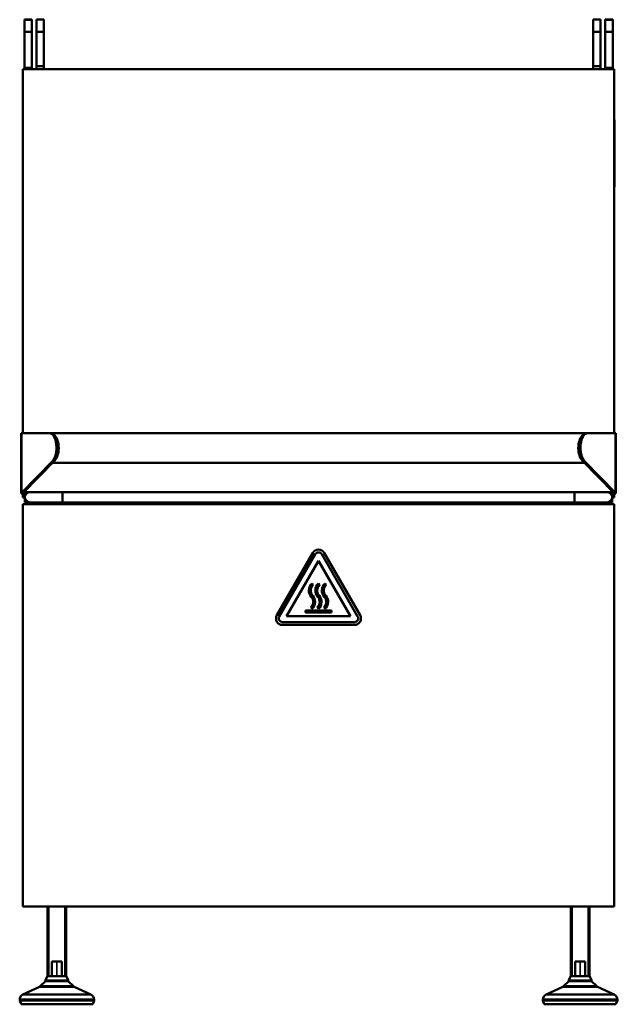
# Model space of a CAD drawing. Header units: millimetres. Extents: x 784 to 5006, y 464 to 3817.
# Tile 4 of 4: x 4363 to 5006, y 1676 to 2735. Entities that reach past the tile are written whole.
import ezdxf

# ---------------------------------------------------------------- set-up
doc = ezdxf.new("R2010")
doc.units = ezdxf.units.MM
doc.header["$LTSCALE"] = 10
for name, color, linetype, lineweight in [('Threads(ISO)', 7, 'Continuous', 25), ('Visible Edges(ISO)', 7, 'Continuous', 50), ('Visible Tangent Edges(ISO)', 7, 'Continuous', 50)]:
    doc.layers.add(name, color=color, linetype=linetype, lineweight=lineweight)

msp = doc.modelspace()

# ---------------------------------------------------------------- linework, layer by layer
at = {"layer": 'Threads(ISO)'}
for p, q in [((4394.8, 1781), (4394.8, 1706.1)), ((4411.8, 1706.1), (4411.8, 1781)), ((4957.8, 1781), (4957.8, 1706.1)), ((4974.8, 1706.1), (4974.8, 1781)), ((4403.2, 1722.1), (4403.2, 1706.1)), ((4403.4, 1706.1), (4403.4, 1722.1)), ((4966.2, 1722.1), (4966.2, 1706.1)), ((4966.4, 1706.1), (4966.4, 1722.1))]:
    msp.add_line(p, q, dxfattribs=at)
at = {"layer": 'Visible Edges(ISO)'}
for p, q in [((4368.3, 2735), (4368.3, 2734.8)), ((4368.3, 2735), (4376.3, 2735)), ((4368.3, 2721.8), (4368.3, 2734.8)), ((4376.3, 2735), (4376.3, 2734.8)), ((4376.3, 2721.8), (4376.3, 2734.8)), ((4381.3, 2735), (4381.3, 2722)), ((4389.3, 2735), (4381.3, 2735)), ((4389.3, 2722), (4389.3, 2735)), ((4980.3, 2735), (4980.3, 2722)), ((4988.3, 2735), (4980.3, 2735)), ((4988.3, 2722), (4988.3, 2735)), ((4993.3, 2735), (4993.3, 2734.8)), ((4993.3, 2735), (5001.3, 2735)), ((4993.3, 2721.8), (4993.3, 2734.8)), ((5001.3, 2735), (5001.3, 2734.8)), ((5001.3, 2721.8), (5001.3, 2734.8)), ((4368.3, 2721.8), (4368.3, 2683.1)), ((4376.3, 2721.8), (4376.3, 2683.1)), ((4381.3, 2685), (4381.3, 2722)), ((4389.3, 2722), (4389.3, 2685)), ((4980.3, 2685), (4980.3, 2722)), ((4988.3, 2722), (4988.3, 2685)), ((4993.3, 2721.8), (4993.3, 2683.1)), ((5001.3, 2721.8), (5001.3, 2683.1)), ((4366.8, 2681.8), (5002.8, 2681.8)), ((4366.8, 2290.3), (4366.8, 2681.8)), ((4368.3, 2681.8), (4368.3, 2683.1)), ((4376.3, 2681.8), (4376.3, 2683.1)), ((4389.3, 2685), (4381.3, 2685)), ((4381.3, 2685), (4381.3, 2681.8)), ((4389.3, 2681.8), (4389.3, 2685)), ((4988.3, 2685), (4980.3, 2685)), ((4980.3, 2685), (4980.3, 2681.8)), ((4988.3, 2681.8), (4988.3, 2685)), ((4993.3, 2681.8), (4993.3, 2683.1)), ((5001.3, 2681.8), (5001.3, 2683.1)), ((5002.8, 2681.8), (5002.8, 2290.3)), ((4366.6, 2627.3), (4366.5, 2627.3)), ((4366.5, 2615.8), (4366.5, 2627.3)), ((4366.6, 2615.8), (4366.6, 2628.8)), ((4366.7, 2628.8), (4366.6, 2628.8)), ((4366.8, 2631.8), (4366.7, 2631.8)), ((4366.7, 2624.8), (4366.7, 2631.8)), ((5002.8, 2631.8), (5002.9, 2631.8)), ((5002.9, 2631.8), (5002.9, 2624.8)), ((5002.9, 2628.8), (5003, 2628.8)), ((5003, 2628.8), (5003, 2615.8)), ((5003, 2627.3), (5003.1, 2627.3)), ((5003.1, 2627.3), (5003.1, 2615.8)), ((4366.5, 2615.8), (4366.5, 2579.3)), ((4366.6, 2615.8), (4366.6, 2566.8)), ((4366.7, 2624.8), (4366.7, 2557.8)), ((5002.9, 2557.8), (5002.9, 2624.8)), ((5003, 2566.8), (5003, 2615.8)), ((5003.1, 2579.3), (5003.1, 2615.8)), ((4366.6, 2579.3), (4366.5, 2579.3)), ((4366.5, 2579.3), (4366.5, 2578.3)), ((4366.6, 2578.3), (4366.5, 2578.3)), ((4366.5, 2578.3), (4366.5, 2566.8)), ((5003, 2579.3), (5003.1, 2579.3)), ((5003, 2578.3), (5003.1, 2578.3)), ((5003.1, 2578.3), (5003.1, 2579.3)), ((5003.1, 2566.8), (5003.1, 2578.3)), ((4366.5, 2555.3), (4366.5, 2566.8)), ((4366.6, 2553.8), (4366.6, 2566.8)), ((5003, 2566.8), (5003, 2553.8)), ((5003.1, 2566.8), (5003.1, 2555.3)), ((4366.6, 2555.3), (4366.5, 2555.3)), ((4366.7, 2553.8), (4366.6, 2553.8)), ((4366.7, 2550.8), (4366.7, 2557.8)), ((5002.9, 2557.8), (5002.9, 2550.8)), ((5002.9, 2553.8), (5003, 2553.8)), ((5003, 2555.3), (5003.1, 2555.3)), ((4366.8, 2550.8), (4366.7, 2550.8)), ((5002.8, 2550.8), (5002.9, 2550.8)), ((4364.8, 2225.4), (4364.8, 2290.3)), ((4364.8, 2290.3), (4365.3, 2290.3)), ((4365.3, 2290.3), (4394.9, 2290.3)), ((4396.7, 2290.3), (4394.9, 2290.3)), ((4396.7, 2290.3), (4972.9, 2290.3)), ((4974.6, 2290.3), (4972.9, 2290.3)), ((4974.6, 2290.3), (5004.2, 2290.3)), ((5004.2, 2290.3), (5004.8, 2290.3)), ((5004.8, 2290.3), (5004.8, 2225.4)), ((4398.6, 2260), (4365.3, 2226.1)), ((4367, 2226.1), (4400.3, 2260)), ((4398.6, 2258.3), (4971, 2258.3)), ((4969.2, 2260), (5002.5, 2226.1)), ((5004.2, 2226.1), (4971, 2260)), ((4364.8, 2225.3), (4364.8, 2225.4)), ((4365.9, 2225.4), (4364.8, 2225.4)), ((4364.8, 2225.3), (4365.9, 2225.3)), ((4365.3, 2226.1), (4366.3, 2226.1)), ((4366.8, 2225.4), (4365.9, 2225.4)), ((4365.9, 2225.3), (4366.8, 2225.3)), ((4366.3, 2226.1), (4367, 2226.1)), ((4366.8, 2225.4), (4366.8, 2225.3)), ((4366.8, 2225.3), (4366.8, 2221)), ((4367.7, 2226.8), (5001.9, 2226.8)), ((4368.8, 2226.8), (4368.8, 2215.8)), ((5000.8, 2215.8), (5000.8, 2226.8)), ((5002.5, 2226.1), (5003.3, 2226.1)), ((5002.8, 2225.3), (5002.8, 2225.4)), ((5003.6, 2225.4), (5002.8, 2225.4)), ((5002.8, 2221), (5002.8, 2225.3)), ((5002.8, 2225.3), (5003.6, 2225.3)), ((5003.3, 2226.1), (5004.2, 2226.1)), ((5004.8, 2225.4), (5003.6, 2225.4)), ((5003.6, 2225.3), (5004.8, 2225.3)), ((5004.8, 2225.4), (5004.8, 2225.3)), ((4366.8, 2221), (4368.8, 2221)), ((5002.8, 2214), (4366.8, 2214)), ((4366.8, 2214), (4366.8, 1781)), ((4374.3, 2215.8), (4368.8, 2215.8)), ((4369.8, 2214), (4369.8, 2215.8)), ((4374.3, 2215.8), (4409.3, 2215.8)), ((4377.8, 2214), (4377.8, 2215.8)), ((4402.8, 2215.8), (4402.8, 2214)), ((4960.3, 2215.8), (4409.3, 2215.8)), ((4960.3, 2215.8), (4995.3, 2215.8)), ((4966.8, 2214), (4966.8, 2215.8)), ((4991.8, 2215.8), (4991.8, 2214)), ((5000.8, 2215.8), (4995.3, 2215.8)), ((4999.8, 2215.8), (4999.8, 2214)), ((5000.8, 2221), (5002.8, 2221)), ((5002.8, 1781), (5002.8, 2214)), ((4640, 2094.5), (4678.7, 2161.5)), ((4690.8, 2161.5), (4729.5, 2094.5)), ((4642.6, 2093), (4681.3, 2160)), ((4650.4, 2093.5), (4684.8, 2153)), ((4684.8, 2153), (4719.1, 2093.5)), ((4688.2, 2160), (4726.9, 2093)), ((4677.8, 2128.5), (4679.1, 2127)), ((4684.8, 2128.5), (4686.1, 2127)), ((4691.8, 2128.5), (4693.1, 2127)), ((4670.8, 2097.5), (4670.8, 2099.5)), ((4670.8, 2099.5), (4698.8, 2099.5)), ((4698.8, 2097.5), (4670.8, 2097.5)), ((4677.8, 2101.5), (4676.4, 2103)), ((4684.8, 2101.5), (4683.4, 2103)), ((4691.8, 2101.5), (4690.4, 2103)), ((4698.8, 2099.5), (4698.8, 2097.5)), ((4723.4, 2087), (4646.1, 2087)), ((4719.1, 2093.5), (4650.4, 2093.5)), ((4723.4, 2084), (4646.1, 2084)), ((4366.8, 1781), (5002.8, 1781)), ((4393.3, 1706.1), (4393.3, 1781)), ((4413.3, 1706.1), (4413.3, 1781)), ((4956.3, 1706.1), (4956.3, 1781)), ((4976.3, 1706.1), (4976.3, 1781)), ((4398, 1706.1), (4398, 1722.1)), ((4408.5, 1722.1), (4398, 1722.1)), ((4408.5, 1722.1), (4408.5, 1706.1)), ((4961, 1706.1), (4961, 1722.1)), ((4971.5, 1722.1), (4961, 1722.1)), ((4971.5, 1722.1), (4971.5, 1706.1)), ((4393.3, 1706.1), (4390.7, 1701.7)), ((4398, 1706.1), (4393.3, 1706.1)), ((4398, 1706.1), (4393.3, 1706.1)), ((4408.5, 1706.1), (4398, 1706.1)), ((4413.3, 1706.1), (4408.5, 1706.1)), ((4413.3, 1706.1), (4408.5, 1706.1)), ((4413.3, 1706.1), (4415.8, 1701.7)), ((4956.3, 1706.1), (4953.7, 1701.7)), ((4961, 1706.1), (4956.3, 1706.1)), ((4961, 1706.1), (4956.3, 1706.1)), ((4971.5, 1706.1), (4961, 1706.1)), ((4976.3, 1706.1), (4971.5, 1706.1)), ((4976.3, 1706.1), (4971.5, 1706.1)), ((4976.3, 1706.1), (4978.8, 1701.7)), ((4384.5, 1694.7), (4366.7, 1686.4)), ((4391, 1701), (4385.4, 1695.3)), ((4415.8, 1701.7), (4390.7, 1701.7)), ((4392, 1701), (4390.7, 1701.7)), ((4415.5, 1701), (4391, 1701)), ((4414.5, 1701), (4415.8, 1701.7)), ((4415.5, 1701), (4421.1, 1695.3)), ((4422, 1694.7), (4439.8, 1686.4)), ((4947.5, 1694.7), (4929.7, 1686.4)), ((4954, 1701), (4948.4, 1695.3)), ((4978.8, 1701.7), (4953.7, 1701.7)), ((4955, 1701), (4953.7, 1701.7)), ((4978.5, 1701), (4954, 1701)), ((4977.5, 1701), (4978.8, 1701.7)), ((4978.5, 1701), (4984.1, 1695.3)), ((4985, 1694.7), (5002.8, 1686.4)), ((4363.3, 1680), (4363.3, 1681)), ((4443.3, 1680), (4363.3, 1680)), ((4364.7, 1676), (4363.3, 1680)), ((4441.8, 1676), (4364.7, 1676)), ((4441.8, 1676), (4443.3, 1680)), ((4443.3, 1680), (4443.3, 1681)), ((4926.3, 1680), (4926.3, 1681)), ((5006.3, 1680), (4926.3, 1680)), ((4927.7, 1676), (4926.3, 1680)), ((5004.8, 1676), (4927.7, 1676)), ((5004.8, 1676), (5006.3, 1680)), ((5006.3, 1680), (5006.3, 1681))]:
    msp.add_line(p, q, dxfattribs=at)
for centre, radius, start, end in [((4374.3, 2221.3), 5.5, 90, 270), ((4995.3, 2221.3), 5.5, 270, 90), ((4684.8, 2158), 7, 30, 150), ((4684.8, 2158), 4, 30, 150), ((4684.4, 2121), 10, 131.8091, 222.207), ((4684.4, 2121), 8, 131.8091, 222.207), ((4691.4, 2121), 10, 131.8091, 222.207), ((4691.4, 2121), 8, 131.8091, 222.207), ((4698.4, 2121), 10, 131.8091, 222.207), ((4698.4, 2121), 8, 131.8091, 222.207), ((4671.1, 2108.9), 8, 311.8091, 42.207), ((4671.1, 2108.9), 10, 311.8091, 42.207), ((4678.1, 2108.9), 8, 311.8091, 42.207), ((4678.1, 2108.9), 10, 311.8091, 42.207), ((4685.1, 2108.9), 8, 311.8091, 42.207), ((4685.1, 2108.9), 10, 311.8091, 42.207), ((4646.1, 2091), 7, 150, 270), ((4646.1, 2091), 4, 150, 270), ((4723.4, 2091), 7, 270, 30), ((4723.4, 2091), 4, 270, 30), ((4383.3, 1697.4), 3, 295, 315), ((4423.3, 1697.4), 3, 225, 245), ((4946.3, 1697.4), 3, 295, 315), ((4986.3, 1697.4), 3, 225, 245), ((4369.3, 1681), 6, 115, 180), ((4437.3, 1681), 6, 0, 65), ((4932.3, 1681), 6, 115, 180), ((5000.3, 1681), 6, 0, 65)]:
    msp.add_arc(centre, radius, start, end, dxfattribs=at)
for centre, major_axis, ratio, start_param, end_param in [((4394.9, 2274.3), (0, 16), 0.5, 3.612832, 6.283185), ((4396.7, 2274.3), (0, 16), 0.5, 5.727038, 6.283185), ((4396.7, 2274.3), (0, -16), 0.5, 0.556147, 2.585445), ((4396, 2274.3), (0, 16), 0.57735, 3.69774, 5.727038), ((4973.5, 2274.3), (0, -16), 0.57735, 3.69774, 5.727038), ((4972.9, 2274.3), (0, 16), 0.5, 0.556147, 2.585445), ((4974.6, 2274.3), (0, 16), 0.5, 0, 2.670354), ((4972.9, 2274.3), (0, 16), 0.5, 0, 0.556147), ((4396.7, 2274.3), (0, 16), 0.5, 3.612832, 3.69774), ((4972.9, 2274.3), (0, -16), 0.5, 5.727038, 5.811946)]:
    msp.add_ellipse(centre, major_axis=major_axis, ratio=ratio, start_param=start_param, end_param=end_param, dxfattribs=at)
for points, knots in [([(4364.8, 2225.4), (4364.8, 2225.5), (4364.8, 2225.6), (4365, 2225.9), (4365.1, 2226), (4365.3, 2226.1)], [0, 0, 0, 0, 0.1117033, 0.1117033, 0.2234066, 0.2234066, 0.2234066, 0.2234066]), ([(4367, 2226.1), (4366.9, 2226), (4366.9, 2225.9), (4366.8, 2225.6), (4366.8, 2225.5), (4366.8, 2225.4)], [0, 0, 0, 0, 0.0650345, 0.0650345, 0.130069, 0.130069, 0.130069, 0.130069]), ([(5002.8, 2225.4), (5002.8, 2225.5), (5002.7, 2225.6), (5002.7, 2225.9), (5002.6, 2226), (5002.5, 2226.1)], [0, 0, 0, 0, 0.0650345, 0.0650345, 0.130069, 0.130069, 0.130069, 0.130069]), ([(5004.2, 2226.1), (5004.4, 2226), (5004.5, 2225.9), (5004.7, 2225.6), (5004.8, 2225.5), (5004.8, 2225.4)], [0, 0, 0, 0, 0.1117033, 0.1117033, 0.2234066, 0.2234066, 0.2234066, 0.2234066])]:
    msp.add_open_spline(points, degree=3, knots=knots, dxfattribs=at)
at = {"layer": 'Visible Tangent Edges(ISO)'}
for p, q in [((4368.3, 2734.8), (4376.3, 2734.8)), ((4993.3, 2734.8), (5001.3, 2734.8)), ((4368.3, 2721.8), (4376.3, 2721.8)), ((4389.3, 2722), (4381.3, 2722)), ((4988.3, 2722), (4980.3, 2722)), ((4993.3, 2721.8), (5001.3, 2721.8)), ((4368.3, 2683.1), (4376.3, 2683.1)), ((4993.3, 2683.1), (5001.3, 2683.1)), ((4366.6, 2615.8), (4366.5, 2615.8)), ((4366.7, 2615.8), (4366.6, 2615.8)), ((4366.8, 2624.8), (4366.7, 2624.8)), ((5002.8, 2624.8), (5002.9, 2624.8)), ((5002.9, 2615.8), (5003, 2615.8)), ((5003, 2615.8), (5003.1, 2615.8)), ((4366.6, 2566.8), (4366.5, 2566.8)), ((4366.7, 2566.8), (4366.6, 2566.8)), ((5002.9, 2566.8), (5003, 2566.8)), ((5003, 2566.8), (5003.1, 2566.8)), ((4366.8, 2557.8), (4366.7, 2557.8)), ((5002.8, 2557.8), (5002.9, 2557.8)), ((4365.3, 2290.3), (4365.3, 2226.1)), ((5004.2, 2226.1), (5004.2, 2290.3)), ((4400.3, 2260), (4398.6, 2260)), ((4971, 2260), (4969.2, 2260)), ((4365.9, 2225.4), (4365.9, 2225.3)), ((4409.3, 2215.8), (4409.3, 2226.8)), ((4960.3, 2215.8), (4960.3, 2226.8)), ((5003.6, 2225.4), (5003.6, 2225.3)), ((4422, 1694.7), (4384.5, 1694.7)), ((4421.1, 1695.3), (4385.4, 1695.3)), ((4985, 1694.7), (4947.5, 1694.7)), ((4984.1, 1695.3), (4948.4, 1695.3)), ((4439.8, 1686.4), (4366.7, 1686.4)), ((5002.8, 1686.4), (4929.7, 1686.4)), ((4443.3, 1681), (4363.3, 1681)), ((5006.3, 1681), (4926.3, 1681))]:
    msp.add_line(p, q, dxfattribs=at)

doc.saveas('drawing.dxf')
